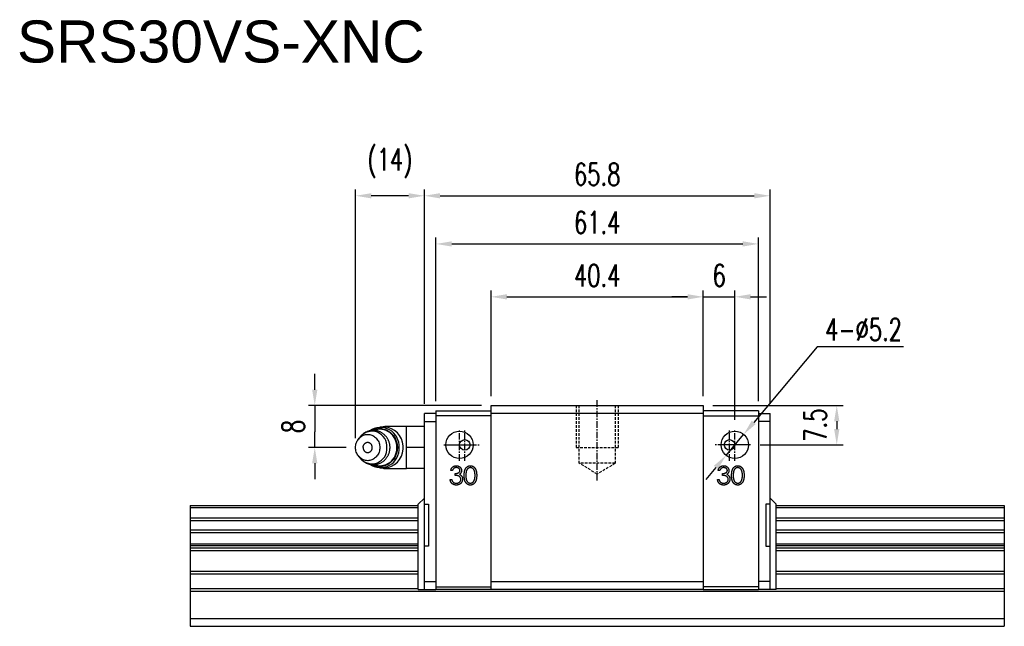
# Model space of a CAD drawing. Header units: millimetres. Extents: x 90 to 389, y 143 to 260.
# Tile 2 of 2: x 201 to 389, y 145 to 260. Entities that reach past the tile are written whole.
import ezdxf

# ---------------------------------------------------------------- set-up
doc = ezdxf.new("R2010")
doc.units = ezdxf.units.MM
doc.linetypes.add('CENTER', pattern=[2, 1.25, -0.25, 0.25, -0.25])
doc.linetypes.add('DASHED', pattern=[0.75, 0.5, -0.25])
for name, color, linetype in [('2', 7, 'Continuous'), ('DIM', 4, 'Continuous'), ('HID', 2, 'DASHED'), ('OUT', 3, 'Continuous'), ('中心線', 1, 'CENTER')]:
    doc.layers.add(name, color=color, linetype=linetype)
doc.styles.add('DIM-7', font='SIMPLEX.shx', dxfattribs={"width": 0.7, "bigfont": 'chineset.shx'})
doc.styles.get("Standard").update_dxf_attribs({"font": 'arial.ttf'})
doc.dimstyles.new('CNS', dxfattribs={"dimscale": 0.56, "dimtxt": 3.5, "dimasz": 2.5, "dimexe": 1, "dimexo": 1.5, "dimgap": 0.09, "dimtad": 0, "dimdsep": 46, "dimtxsty": 'DIM-7', "dimcen": 0.09, "dimclrd": 4, "dimclre": 4, "dimclrt": 4, "dimadec": 0, "dimazin": 0, "dimtfac": 1, "dimtix": 1, "dimtmove": 2, "dimatfit": 3, "dimfxl": 1, "dimtvp": 0.971429, "dimtolj": 1, "dimarcsym": 0})
doc.dimstyles.new('CNSx1 (指線專用)', dxfattribs={"dimscale": 0.56, "dimtxt": 3.5, "dimasz": 2.5, "dimexe": 1, "dimexo": 1.5, "dimgap": 1, "dimtad": 1, "dimtih": 1, "dimtoh": 1, "dimdsep": 46, "dimtxsty": 'DIM-7', "dimcen": 0.09, "dimclrd": 256, "dimclre": 256, "dimclrt": 4, "dimadec": 0, "dimazin": 0, "dimtfac": 1, "dimtix": 1, "dimtmove": 1, "dimatfit": 3, "dimfxl": 1, "dimtvp": 0.971429, "dimtolj": 1, "dimarcsym": 0})

# ---------------------------------------------------------------- blocks, each defined once
blk = doc.blocks.new('*D55')
at = {"layer": 'DEFPOINTS', "color": 0}
for p in [(331.58, 207.29), (291.18, 186.62), (331.58, 186.62)]:
    blk.add_point(p, dxfattribs=at)
at = {"layer": 'DIM', "color": 4, "lineweight": -2}
for p, q in [((291.18, 188.42), (291.18, 208.49)), ((331.58, 188.42), (331.58, 208.49)), ((294.18, 207.29), (328.58, 207.29))]:
    blk.add_line(p, q, dxfattribs=at)
at = {"layer": 'DIM', "color": 4}
for points in [[(294.18, 207.79), (294.18, 206.79), (291.18, 207.29)], [(328.58, 207.79), (328.58, 206.79), (331.58, 207.29)]]:
    blk.add_solid(points, dxfattribs=at)
at = {"layer": 'DIM', "color": 4, "insert": (311.38, 211.37), "char_height": 4.2, "attachment_point": 5, "style": 'DIM-7'}
blk.add_mtext('\\A1;40.4', dxfattribs=at)
blk = doc.blocks.new('*D56')
at = {"layer": 'DEFPOINTS', "color": 0}
for p in [(342.08, 217.35), (280.68, 185.62), (342.08, 185.62)]:
    blk.add_point(p, dxfattribs=at)
at = {"layer": 'DIM', "color": 4, "lineweight": -2}
for p, q in [((280.68, 187.42), (280.68, 218.55)), ((342.08, 187.42), (342.08, 218.55)), ((283.68, 217.35), (339.08, 217.35))]:
    blk.add_line(p, q, dxfattribs=at)
at = {"layer": 'DIM', "color": 4}
for points in [[(283.68, 217.85), (283.68, 216.85), (280.68, 217.35)], [(339.08, 217.85), (339.08, 216.85), (342.08, 217.35)]]:
    blk.add_solid(points, dxfattribs=at)
at = {"layer": 'DIM', "color": 4, "insert": (311.38, 221.43), "char_height": 4.2, "attachment_point": 5, "style": 'DIM-7'}
blk.add_mtext('\\A1;61.4', dxfattribs=at)
blk = doc.blocks.new('*D49')
at = {"layer": 'DEFPOINTS', "color": 0}
for p in [(344.28, 226.51), (278.48, 185.12), (344.28, 185.12)]:
    blk.add_point(p, dxfattribs=at)
at = {"layer": 'DIM', "color": 4, "lineweight": -2}
for p, q in [((278.48, 186.92), (278.48, 227.71)), ((344.28, 186.92), (344.28, 227.71)), ((281.48, 226.51), (341.28, 226.51))]:
    blk.add_line(p, q, dxfattribs=at)
at = {"layer": 'DIM', "color": 4}
for points in [[(281.48, 227.01), (281.48, 226.01), (278.48, 226.51)], [(341.28, 227.01), (341.28, 226.01), (344.28, 226.51)]]:
    blk.add_solid(points, dxfattribs=at)
at = {"layer": 'DIM', "color": 4, "insert": (311.38, 230.59), "char_height": 4.2, "attachment_point": 5, "style": 'DIM-7'}
blk.add_mtext('\\A1;65.8', dxfattribs=at)
blk = doc.blocks.new('*D57')
at = {"layer": 'DEFPOINTS', "color": 0}
for p in [(265.38, 226.51), (278.48, 185.12), (265.38, 178.62)]:
    blk.add_point(p, dxfattribs=at)
at = {"layer": 'DIM', "color": 4, "lineweight": -2}
for p, q in [((265.38, 180.42), (265.38, 227.71)), ((278.48, 186.92), (278.48, 227.71)), ((275.48, 226.51), (268.38, 226.51))]:
    blk.add_line(p, q, dxfattribs=at)
at = {"layer": 'DIM', "color": 4}
for points in [[(268.38, 227.01), (268.38, 226.01), (265.38, 226.51)], [(275.48, 227.01), (275.48, 226.01), (278.48, 226.51)]]:
    blk.add_solid(points, dxfattribs=at)
at = {"layer": 'DIM', "color": 4, "insert": (271.93, 232.73), "char_height": 4.2, "attachment_point": 5, "style": 'DIM-7'}
blk.add_mtext('\\A1;(14)', dxfattribs=at)
blk = doc.blocks.new('*D50')
at = {"layer": 'DEFPOINTS', "color": 0}
for p in [(291.18, 186.62), (257.61, 178.62), (265.38, 178.62)]:
    blk.add_point(p, dxfattribs=at)
at = {"layer": 'DIM', "color": 4, "lineweight": -2}
for p, q in [((257.61, 189.62), (257.61, 192.62)), ((289.38, 186.62), (256.41, 186.62)), ((257.61, 186.62), (257.61, 183.62)), ((257.61, 183.62), (257.61, 181.62)), ((257.61, 178.62), (257.61, 181.62)), ((263.58, 178.62), (256.41, 178.62)), ((257.61, 175.62), (257.61, 172.62))]:
    blk.add_line(p, q, dxfattribs=at)
at = {"layer": 'DIM', "color": 4}
for points in [[(257.11, 189.62), (258.11, 189.62), (257.61, 186.62)], [(257.11, 175.62), (258.11, 175.62), (257.61, 178.62)]]:
    blk.add_solid(points, dxfattribs=at)
at = {"layer": 'DIM', "color": 4, "insert": (253.53, 182.62), "char_height": 4.2, "attachment_point": 5, "rotation": 90, "style": 'DIM-7'}
blk.add_mtext('\\A1;8', dxfattribs=at)
blk = doc.blocks.new('*D58')
at = {"layer": 'DEFPOINTS', "color": 0}
for p in [(337.58, 207.29), (331.58, 186.62), (337.58, 182.12)]:
    blk.add_point(p, dxfattribs=at)
at = {"layer": 'DIM', "color": 4, "lineweight": -2}
for p, q in [((331.58, 188.42), (331.58, 208.49)), ((337.58, 183.92), (337.58, 208.49)), ((328.58, 207.29), (325.58, 207.29)), ((331.58, 207.29), (337.58, 207.29)), ((340.58, 207.29), (343.58, 207.29))]:
    blk.add_line(p, q, dxfattribs=at)
at = {"layer": 'DIM', "color": 4}
for points in [[(328.58, 207.79), (328.58, 206.79), (331.58, 207.29)], [(340.58, 207.79), (340.58, 206.79), (337.58, 207.29)]]:
    blk.add_solid(points, dxfattribs=at)
at = {"layer": 'DIM', "color": 4, "insert": (334.58, 211.37), "char_height": 4.2, "attachment_point": 5, "style": 'DIM-7'}
blk.add_mtext('\\A1;6', dxfattribs=at)
blk = doc.blocks.new('*D59')
at = {"layer": 'DEFPOINTS', "color": 0}
for p in [(331.58, 186.62), (340.58, 179.12), (356.98, 179.12)]:
    blk.add_point(p, dxfattribs=at)
at = {"layer": 'DIM', "color": 4, "lineweight": -2}
for p, q in [((333.38, 186.62), (358.18, 186.62)), ((356.98, 183.62), (356.98, 182.12)), ((342.38, 179.12), (358.18, 179.12))]:
    blk.add_line(p, q, dxfattribs=at)
at = {"layer": 'DIM', "color": 4}
for points in [[(356.48, 183.62), (357.48, 183.62), (356.98, 186.62)], [(356.48, 182.12), (357.48, 182.12), (356.98, 179.12)]]:
    blk.add_solid(points, dxfattribs=at)
at = {"layer": 'DIM', "color": 4, "insert": (352.9, 182.87), "char_height": 4.2, "attachment_point": 5, "rotation": 90, "style": 'DIM-7'}
blk.add_mtext('\\A1;7.5', dxfattribs=at)
blk = doc.blocks.new('*D60')
at = {"color": 4, "lineweight": -2}
for p, q in [((353.25, 197.76), (341.18, 183.41)), ((369.71, 197.76), (353.25, 197.76)), ((335.91, 177.13), (339.25, 181.11)), ((333.97, 174.84), (332.04, 172.54))]:
    blk.add_line(p, q, dxfattribs=at)
at = {"color": 4}
for points in [[(340.8, 183.73), (341.57, 183.09), (339.25, 181.11)], [(333.59, 175.16), (334.36, 174.52), (335.91, 177.13)]]:
    blk.add_solid(points, dxfattribs=at)
at = {"layer": 'DEFPOINTS', "color": 0}
for p in [(339.25, 181.11), (335.91, 177.13)]:
    blk.add_point(p, dxfattribs=at)
at = {"color": 4, "insert": (362.08, 201.06), "char_height": 4.2, "attachment_point": 5, "style": 'DIM-7'}
blk.add_mtext('\\A1;4-∅5.2', dxfattribs=at)

msp = doc.modelspace()

# ---------------------------------------------------------------- linework, layer by layer
at = {"layer": '2', "color": 3, "linetype": 'Continuous'}
for p, q in [((280.679, 185.623), (280.679, 151.623)), ((280.679, 185.623), (291.179, 185.623)), ((342.079, 185.623), (331.579, 185.623)), ((342.079, 185.623), (342.079, 151.623)), ((280.679, 185.123), (278.479, 185.123)), ((278.479, 183.749), (278.479, 185.123)), ((278.479, 167.873), (278.479, 183.749)), ((291.179, 184.623), (280.679, 184.623)), ((331.579, 184.623), (342.079, 184.623)), ((342.079, 185.123), (344.279, 185.123)), ((344.279, 183.749), (344.279, 185.123)), ((344.279, 167.873), (344.279, 183.749)), ((278.479, 183.583), (280.679, 183.583)), ((344.279, 183.583), (342.079, 183.583)), ((277.279, 167.823), (278.479, 169.023)), ((345.479, 167.823), (344.279, 169.023)), ((277.279, 151.623), (277.279, 167.823)), ((278.479, 159.873), (278.479, 167.873)), ((278.479, 167.873), (279.279, 167.873)), ((279.279, 167.873), (279.279, 159.873)), ((344.279, 167.873), (343.479, 167.873)), ((343.479, 167.873), (343.479, 159.873)), ((344.279, 159.873), (344.279, 167.873)), ((345.479, 151.623), (345.479, 167.823)), ((278.479, 151.623), (278.479, 159.873)), ((279.279, 159.873), (278.479, 159.873)), ((343.479, 159.873), (344.279, 159.873)), ((344.279, 151.623), (344.279, 159.873)), ((278.479, 153.123), (280.679, 153.123)), ((280.679, 152.123), (291.179, 152.123)), ((342.079, 152.123), (331.579, 152.123)), ((344.279, 153.123), (342.079, 153.123)), ((277.279, 151.623), (280.679, 151.623)), ((291.179, 151.623), (280.679, 151.623)), ((331.579, 151.623), (342.079, 151.623)), ((345.479, 151.623), (342.079, 151.623))]:
    msp.add_line(p, q, dxfattribs=at)
at = {"layer": 'HID', "color": 6}
for p, q in [((307.379, 186.623), (307.379, 178.623)), ((315.379, 186.623), (315.379, 178.623)), ((307.379, 178.623), (315.379, 178.623))]:
    msp.add_line(p, q, dxfattribs=at)
at = {"layer": 'HID'}
for p, q in [((307.979, 175.623), (307.979, 186.623)), ((314.779, 186.623), (314.779, 175.623)), ((311.379, 173.58), (307.979, 175.623)), ((314.779, 175.623), (307.979, 175.623)), ((314.779, 175.623), (311.379, 173.58))]:
    msp.add_line(p, q, dxfattribs=at)
at = {"layer": 'OUT'}
for p, q in [((291.179, 186.623), (331.579, 186.623)), ((291.179, 151.623), (291.179, 186.623)), ((331.579, 186.623), (331.579, 151.623)), ((331.579, 185.073), (291.179, 185.073)), ((270.847, 182.498), (270.082, 182.498)), ((275.079, 182.623), (271.137, 182.623)), ((271.137, 182.623), (271.137, 182.485)), ((278.479, 182.623), (275.079, 182.623)), ((275.079, 180.798), (275.079, 182.623)), ((266.245, 180.645), (265.926, 180.237)), ((275.079, 178.86), (275.079, 180.798)), ((275.079, 176.803), (275.079, 178.86)), ((278.479, 178.623), (275.079, 178.623)), ((265.926, 177.009), (266.245, 176.601)), ((266.245, 176.601), (266.239, 176.609)), ((275.079, 174.623), (275.079, 176.803)), ((270.082, 174.748), (270.847, 174.748)), ((271.137, 174.761), (271.137, 174.623)), ((271.137, 174.623), (275.079, 174.623)), ((275.079, 174.628), (275.079, 174.747)), ((278.479, 174.623), (275.079, 174.623)), ((233.879, 167.623), (277.279, 167.623)), ((233.879, 167.623), (233.879, 144.623)), ((233.879, 167.623), (242.545, 167.623)), ((233.879, 167.216), (277.279, 167.216)), ((345.479, 167.623), (388.879, 167.623)), ((345.479, 167.216), (388.879, 167.216)), ((380.214, 167.623), (388.879, 167.623)), ((388.879, 167.623), (388.879, 144.623)), ((233.879, 165.263), (277.279, 165.263)), ((345.479, 165.263), (388.879, 165.263)), ((233.879, 164.772), (277.279, 164.772)), ((345.479, 164.772), (388.879, 164.772)), ((233.879, 162.975), (277.279, 162.975)), ((233.879, 162.483), (277.279, 162.483)), ((345.479, 162.975), (388.879, 162.975)), ((345.479, 162.483), (388.879, 162.483)), ((233.879, 160.292), (277.279, 160.292)), ((233.879, 159.983), (277.279, 159.983)), ((233.879, 159.53), (277.279, 159.53)), ((345.479, 160.292), (388.879, 160.292)), ((345.479, 159.983), (388.879, 159.983)), ((345.479, 159.53), (388.879, 159.53)), ((233.879, 159.035), (277.279, 159.035)), ((345.479, 159.035), (388.879, 159.035)), ((233.879, 155.113), (277.279, 155.113)), ((233.879, 154.618), (277.279, 154.618)), ((345.479, 155.113), (388.879, 155.113)), ((345.479, 154.618), (388.879, 154.618)), ((233.879, 151.828), (277.279, 151.828)), ((291.179, 153.123), (331.579, 153.123)), ((345.479, 151.828), (388.879, 151.828)), ((233.879, 151.333), (388.879, 151.333)), ((331.579, 151.623), (291.179, 151.623)), ((380.214, 151.333), (388.879, 151.333)), ((233.879, 146.123), (388.879, 146.123)), ((233.879, 144.623), (388.879, 144.623)), ((233.879, 144.623), (242.545, 144.623)), ((380.214, 146.123), (388.879, 146.123)), ((380.214, 144.623), (388.879, 144.623))]:
    msp.add_line(p, q, dxfattribs=at)
at = {"layer": 'OUT', "linetype": 'Continuous', "lineweight": 25}
for p, q in [((283.372, 172.515), (283.686, 172.515)), ((283.82, 174.265), (283.506, 174.265)), ((284.359, 173.323), (284.359, 173.682)), ((334.272, 172.515), (334.586, 172.515)), ((334.72, 174.265), (334.406, 174.265)), ((335.259, 173.323), (335.259, 173.682))]:
    msp.add_line(p, q, dxfattribs=at)
at = {"layer": 'OUT', "flags": 128}
for points in [[(268.492, 181.868), (268.635, 181.94), (268.86, 182.037), (269.09, 182.116), (269.325, 182.177), (269.564, 182.219), (269.805, 182.243), (270.047, 182.248), (270.288, 182.233), (270.528, 182.2), (270.765, 182.149), (270.998, 182.079), (271.226, 181.991), (271.447, 181.885), (271.661, 181.763), (271.866, 181.624), (272.061, 181.469), (272.245, 181.299), (272.417, 181.116), (272.577, 180.92), (272.724, 180.711), (272.856, 180.492), (272.973, 180.263), (273.074, 180.026), (273.16, 179.781), (273.229, 179.53), (273.281, 179.274), (273.315, 179.015), (273.333, 178.754), (273.333, 178.492), (273.315, 178.231), (273.281, 177.972), (273.229, 177.717), (273.16, 177.466), (273.074, 177.221), (272.973, 176.983), (272.856, 176.754), (272.724, 176.535), (272.577, 176.327), (272.417, 176.13), (272.245, 175.947), (272.061, 175.777), (271.866, 175.623), (271.661, 175.484), (271.447, 175.361), (271.226, 175.256), (270.998, 175.168), (270.765, 175.098), (270.528, 175.046), (270.288, 175.013), (270.047, 174.999), (269.805, 175.003), (269.564, 175.027), (269.325, 175.069), (269.09, 175.13), (268.86, 175.209), (268.635, 175.306), (268.486, 175.382)], [(265.38, 178.623), (265.389, 178.841), (265.415, 179.057), (265.459, 179.27), (265.52, 179.478), (265.597, 179.68), (265.69, 179.873), (265.798, 180.057), (265.921, 180.23), (266.057, 180.391), (266.205, 180.538), (266.365, 180.671), (266.535, 180.788), (266.714, 180.889), (266.9, 180.972), (267.092, 181.038), (267.289, 181.085), (267.489, 181.114), (267.69, 181.123), (267.891, 181.114), (268.091, 181.085), (268.288, 181.038), (268.48, 180.972), (268.666, 180.889), (268.845, 180.788), (269.015, 180.671), (269.175, 180.538), (269.323, 180.391), (269.459, 180.23), (269.582, 180.057), (269.69, 179.873), (269.783, 179.68), (269.86, 179.478), (269.921, 179.27), (269.965, 179.057), (269.991, 178.841), (270, 178.623), (269.991, 178.405), (269.965, 178.189), (269.921, 177.976), (269.86, 177.768), (269.783, 177.567), (269.69, 177.373), (269.582, 177.189), (269.459, 177.016), (269.323, 176.855), (269.175, 176.708), (269.015, 176.575), (268.845, 176.458), (268.666, 176.357), (268.48, 176.274), (268.288, 176.208), (268.091, 176.161), (267.891, 176.133), (267.69, 176.123), (267.489, 176.133), (267.289, 176.161), (267.092, 176.208), (266.9, 176.274), (266.714, 176.357), (266.535, 176.458), (266.365, 176.575), (266.205, 176.708), (266.057, 176.855), (265.921, 177.016), (265.798, 177.189), (265.69, 177.373), (265.597, 177.567), (265.52, 177.768), (265.459, 177.976), (265.415, 178.189), (265.389, 178.405), (265.38, 178.623)]]:
    msp.add_lwpolyline(points, dxfattribs=at)
at = {"layer": 'OUT', "linetype": 'Continuous', "lineweight": 25}
for centre, radius in [((285.179, 179.123), 2.6), ((286.179, 179.123), 1), ((337.579, 179.123), 2.6), ((336.579, 179.123), 1)]:
    msp.add_circle(centre, radius, dxfattribs=at)
at = {"layer": 'OUT'}
for centre, radius, start, end in [((270.092, 178.874), 3.578, 355.98145, 125.24992), ((269.957, 178.822), 3.269, 356.50633, 110.75509), ((271.137, 180.623), 2, 90, 110.36413), ((270.713, 178.795), 3.706, 1.94704, 87.92406), ((268.484, 178.844), 2.874, 355.59669, 141.18117), ((268.484, 178.403), 2.874, 218.81883, 4.40331), ((270.092, 178.372), 3.578, 234.67865, 4.01952), ((269.948, 178.437), 3.277, 249.445, 3.25566), ((270.713, 178.452), 3.706, 272.07594, 358.05296), ((271.137, 176.623), 2, 249.63587, 270)]:
    msp.add_arc(centre, radius, start, end, dxfattribs=at)
for points, knots in [([(271.94, 178.623), (271.939, 178.702), (271.937, 178.813), (271.922, 178.978), (271.904, 179.12), (271.875, 179.288), (271.834, 179.463), (271.781, 179.644), (271.715, 179.828), (271.636, 180.013), (271.544, 180.196), (271.439, 180.376), (271.321, 180.551), (271.19, 180.72), (271.047, 180.881), (270.893, 181.034), (270.727, 181.176), (270.551, 181.308), (270.365, 181.428), (270.171, 181.535), (269.968, 181.629), (269.759, 181.709), (269.543, 181.773), (269.322, 181.823), (269.097, 181.856), (268.87, 181.874), (268.64, 181.874), (268.411, 181.858), (268.181, 181.825), (267.954, 181.775), (267.729, 181.707), (267.509, 181.623), (267.294, 181.522), (267.086, 181.404), (266.892, 181.274), (266.714, 181.134), (266.55, 180.988), (266.398, 180.83), (266.296, 180.715), (266.249, 180.65), (266.244, 180.644)], [0, 0, 0, 0, 0.0296876, 0.041938, 0.0622601, 0.0834256, 0.1061814, 0.1299801, 0.154599, 0.1798603, 0.2056368, 0.2318337, 0.2583793, 0.2852186, 0.3123085, 0.3396154, 0.3671127, 0.3947799, 0.4226009, 0.4505638, 0.47866, 0.5068837, 0.5352321, 0.5637043, 0.5923018, 0.6210284, 0.6498893, 0.6788923, 0.7080448, 0.7373584, 0.766847, 0.7965272, 0.8264189, 0.8565459, 0.8869372, 0.9144676, 0.942017, 0.9695789, 0.9971458, 1, 1, 1, 1]), ([(266.24, 176.61), (266.261, 176.583), (266.325, 176.498), (266.445, 176.366), (266.599, 176.213), (266.765, 176.07), (266.941, 175.938), (267.127, 175.818), (267.321, 175.711), (267.524, 175.617), (267.734, 175.538), (267.949, 175.473), (268.17, 175.424), (268.395, 175.39), (268.622, 175.373), (268.852, 175.372), (269.081, 175.388), (269.311, 175.421), (269.538, 175.472), (269.763, 175.539), (269.983, 175.623), (270.198, 175.725), (270.406, 175.843), (270.6, 175.973), (270.779, 176.112), (270.942, 176.259), (271.094, 176.416), (271.236, 176.583), (271.366, 176.759), (271.484, 176.944), (271.589, 177.136), (271.681, 177.334), (271.759, 177.535), (271.822, 177.738), (271.87, 177.936), (271.902, 178.114), (271.922, 178.271), (271.937, 178.436), (271.939, 178.553), (271.94, 178.623)], [0, 0, 0, 0, 0.0129896, 0.0400504, 0.0673279, 0.0947956, 0.1224331, 0.1502242, 0.178157, 0.2062229, 0.2344164, 0.2627342, 0.2911758, 0.3197426, 0.3484382, 0.3772681, 0.4062399, 0.4353611, 0.4646431, 0.4941, 0.5237483, 0.5536079, 0.5837025, 0.6140611, 0.6415619, 0.6690816, 0.6966139, 0.7241512, 0.7516818, 0.7791878, 0.8066405, 0.833992, 0.8611558, 0.887955, 0.9139574, 0.9377272, 0.9559891, 0.97342, 1, 1, 1, 1]), ([(266.805, 178.623), (266.806, 178.667), (266.809, 178.73), (266.824, 178.824), (266.844, 178.906), (266.878, 179.004), (266.926, 179.104), (266.974, 179.185), (267.01, 179.228), (267.021, 179.241)], [0, 0, 0, 0, 0.1988684, 0.2831425, 0.4256606, 0.5792324, 0.7471497, 0.9242917, 1, 1, 1, 1]), ([(266.805, 178.623), (266.806, 178.579), (266.809, 178.516), (266.824, 178.422), (266.844, 178.34), (266.878, 178.242), (266.926, 178.142), (266.974, 178.062), (267.01, 178.018), (267.021, 178.005)], [0, 0, 0, 0, 0.1988684, 0.2831425, 0.4256606, 0.5792324, 0.7471497, 0.9242917, 1, 1, 1, 1]), ([(267.02, 178.005), (267.021, 178.002), (267.052, 177.956), (267.13, 177.883), (267.252, 177.79), (267.387, 177.723), (267.532, 177.68), (267.68, 177.665), (267.829, 177.677), (267.973, 177.715), (268.111, 177.78), (268.235, 177.868), (268.345, 177.978), (268.435, 178.106), (268.505, 178.249), (268.559, 178.421), (268.567, 178.55), (268.571, 178.623)], [0, 0, 0, 0, 0.0036289, 0.0738847, 0.1421605, 0.2124163, 0.2806921, 0.3509479, 0.4192237, 0.4894795, 0.5577554, 0.6280112, 0.696287, 0.7665428, 0.8348186, 0.9050744, 1, 1, 1, 1]), ([(268.571, 178.623), (268.568, 178.69), (268.561, 178.81), (268.512, 178.978), (268.446, 179.122), (268.358, 179.253), (268.251, 179.365), (268.128, 179.456), (267.993, 179.524), (267.848, 179.566), (267.7, 179.582), (267.551, 179.57), (267.407, 179.531), (267.269, 179.467), (267.146, 179.378), (267.062, 179.3), (267.027, 179.249), (267.021, 179.241)], [0, 0, 0, 0, 0.0866631, 0.1549294, 0.2251754, 0.2934417, 0.3636877, 0.4319539, 0.5021999, 0.5704662, 0.6407122, 0.7089785, 0.7792245, 0.8474908, 0.9177368, 0.986003, 1, 1, 1, 1]), ([(274.424, 178.623), (274.424, 178.673), (274.423, 178.772), (274.419, 178.871), (274.417, 178.921)], [0, 0, 0, 0, 0.4996785, 1, 1, 1, 1]), ([(274.417, 178.326), (274.419, 178.375), (274.423, 178.474), (274.424, 178.574), (274.424, 178.623)], [0, 0, 0, 0, 0.5003214, 1, 1, 1, 1])]:
    msp.add_open_spline(points, degree=3, knots=knots, dxfattribs=at)
at = {"layer": 'OUT', "linetype": 'Continuous', "lineweight": 25}
for points, knots in [([(283.506, 174.265), (283.515, 174.301), (283.531, 174.37), (283.566, 174.468), (283.604, 174.561), (283.649, 174.647), (283.699, 174.728), (283.755, 174.802), (283.817, 174.87), (283.885, 174.931), (283.956, 174.986), (284.031, 175.033), (284.109, 175.073), (284.191, 175.106), (284.276, 175.131), (284.364, 175.149), (284.455, 175.161), (284.517, 175.162), (284.548, 175.163)], [0, 0, 0, 0, 0.07262535, 0.14197661, 0.20898493, 0.27395687, 0.33688935, 0.39874495, 0.46011589, 0.52082492, 0.58099446, 0.64015193, 0.69862245, 0.75727108, 0.81642669, 0.87625405, 0.93716529, 1, 1, 1, 1]), ([(284.552, 174.804), (284.512, 174.803), (284.435, 174.8), (284.322, 174.776), (284.218, 174.738), (284.138, 174.693), (284.079, 174.648), (284.037, 174.609), (283.996, 174.565), (283.958, 174.515), (283.92, 174.461), (283.885, 174.401), (283.851, 174.335), (283.831, 174.289), (283.82, 174.265)], [0, 0, 0, 0, 0.1227119, 0.239685, 0.3518159, 0.4637661, 0.5208178, 0.5794483, 0.6406041, 0.7052975, 0.7736339, 0.8446694, 0.9200565, 1, 1, 1, 1]), ([(284.548, 175.163), (284.594, 175.162), (284.684, 175.159), (284.817, 175.134), (284.945, 175.094), (285.067, 175.04), (285.18, 174.973), (285.281, 174.893), (285.368, 174.802), (285.44, 174.701), (285.498, 174.593), (285.54, 174.482), (285.565, 174.369), (285.569, 174.292), (285.57, 174.254)], [0, 0, 0, 0, 0.0902542, 0.1785398, 0.266093, 0.354631, 0.4418862, 0.5257469, 0.6081136, 0.6901973, 0.7708215, 0.8483262, 0.9240117, 1, 1, 1, 1]), ([(285.256, 174.255), (285.256, 174.273), (285.255, 174.31), (285.245, 174.363), (285.229, 174.414), (285.207, 174.464), (285.179, 174.511), (285.144, 174.557), (285.103, 174.601), (285.056, 174.641), (285.006, 174.68), (284.951, 174.713), (284.892, 174.741), (284.831, 174.764), (284.765, 174.782), (284.697, 174.794), (284.626, 174.802), (284.577, 174.803), (284.552, 174.804)], [0, 0, 0, 0, 0.0552745, 0.1099661, 0.1632474, 0.2180762, 0.2733009, 0.3309093, 0.3909945, 0.454176, 0.5188615, 0.5833105, 0.6485167, 0.7150309, 0.7825021, 0.8523227, 0.9249285, 1, 1, 1, 1]), ([(286.064, 173.322), (286.064, 173.378), (286.065, 173.487), (286.072, 173.646), (286.084, 173.795), (286.1, 173.934), (286.119, 174.063), (286.146, 174.182), (286.175, 174.292), (286.21, 174.392), (286.249, 174.485), (286.291, 174.571), (286.339, 174.652), (286.389, 174.727), (286.443, 174.796), (286.501, 174.859), (286.563, 174.916), (286.629, 174.968), (286.698, 175.013), (286.768, 175.054), (286.841, 175.088), (286.916, 175.115), (286.993, 175.137), (287.071, 175.152), (287.152, 175.162), (287.206, 175.162), (287.234, 175.163)], [0, 0, 0, 0, 0.0685946, 0.133246, 0.1943126, 0.2512792, 0.3045134, 0.3542349, 0.4004806, 0.4434108, 0.4840149, 0.5232523, 0.5610424, 0.5979002, 0.6335185, 0.6683144, 0.7024957, 0.7366854, 0.7702932, 0.8034373, 0.835913, 0.8684602, 0.9008465, 0.9334665, 0.9662576, 1, 1, 1, 1]), ([(287.245, 174.804), (287.206, 174.802), (287.128, 174.798), (287.014, 174.769), (286.904, 174.719), (286.817, 174.664), (286.75, 174.612), (286.703, 174.566), (286.659, 174.517), (286.618, 174.462), (286.58, 174.404), (286.545, 174.341), (286.514, 174.273), (286.484, 174.201), (286.459, 174.121), (286.438, 174.033), (286.418, 173.937), (286.405, 173.831), (286.392, 173.717), (286.384, 173.593), (286.378, 173.461), (286.378, 173.37), (286.378, 173.323)], [0, 0, 0, 0, 0.06038662, 0.12088325, 0.18275462, 0.24781103, 0.2812991, 0.31508762, 0.3497024, 0.38485658, 0.4209662, 0.45851119, 0.49717472, 0.53760205, 0.58050302, 0.62746754, 0.67838821, 0.73398322, 0.7937467, 0.85771367, 0.92669786, 1, 1, 1, 1]), ([(287.234, 175.163), (287.262, 175.162), (287.317, 175.161), (287.399, 175.152), (287.479, 175.137), (287.557, 175.115), (287.633, 175.088), (287.707, 175.053), (287.779, 175.014), (287.848, 174.967), (287.916, 174.915), (287.979, 174.856), (288.039, 174.791), (288.095, 174.721), (288.147, 174.644), (288.197, 174.561), (288.241, 174.471), (288.284, 174.376), (288.321, 174.273), (288.354, 174.162), (288.381, 174.042), (288.403, 173.915), (288.421, 173.778), (288.433, 173.634), (288.44, 173.48), (288.441, 173.376), (288.442, 173.322)], [0, 0, 0, 0, 0.0337881, 0.0671939, 0.0998624, 0.1325666, 0.1651512, 0.1979132, 0.231319, 0.2650833, 0.2992553, 0.3343986, 0.3699428, 0.4062836, 0.4440638, 0.4829977, 0.5233544, 0.5655366, 0.6096129, 0.6563908, 0.7058855, 0.7583245, 0.8138318, 0.8727946, 0.9347222, 1, 1, 1, 1]), ([(288.128, 173.323), (288.127, 173.365), (288.126, 173.448), (288.122, 173.568), (288.112, 173.683), (288.1, 173.791), (288.082, 173.894), (288.064, 173.992), (288.038, 174.083), (288.011, 174.168), (287.981, 174.248), (287.947, 174.322), (287.911, 174.391), (287.871, 174.454), (287.829, 174.512), (287.783, 174.564), (287.736, 174.611), (287.669, 174.664), (287.581, 174.719), (287.473, 174.769), (287.359, 174.798), (287.283, 174.802), (287.245, 174.804)], [0, 0, 0, 0, 0.0656812, 0.1284865, 0.1881751, 0.2451061, 0.2994484, 0.3508229, 0.3999417, 0.4466717, 0.4912545, 0.5333763, 0.5738528, 0.6125263, 0.6495971, 0.685532, 0.7201058, 0.7538377, 0.8189254, 0.8804935, 0.9403113, 1, 1, 1, 1]), ([(334.406, 174.265), (334.415, 174.301), (334.431, 174.37), (334.466, 174.468), (334.504, 174.561), (334.549, 174.647), (334.599, 174.728), (334.655, 174.802), (334.717, 174.87), (334.785, 174.931), (334.856, 174.986), (334.931, 175.033), (335.009, 175.073), (335.091, 175.106), (335.176, 175.131), (335.264, 175.149), (335.355, 175.161), (335.417, 175.162), (335.448, 175.163)], [0, 0, 0, 0, 0.07262535, 0.14197661, 0.20898493, 0.27395687, 0.33688935, 0.39874495, 0.46011589, 0.52082492, 0.58099446, 0.64015193, 0.69862245, 0.75727108, 0.81642669, 0.87625405, 0.93716529, 1, 1, 1, 1]), ([(335.452, 174.804), (335.412, 174.803), (335.335, 174.8), (335.222, 174.776), (335.118, 174.738), (335.038, 174.693), (334.979, 174.648), (334.937, 174.609), (334.896, 174.565), (334.858, 174.515), (334.82, 174.461), (334.785, 174.401), (334.751, 174.335), (334.731, 174.289), (334.72, 174.265)], [0, 0, 0, 0, 0.1227119, 0.239685, 0.3518159, 0.4637661, 0.5208178, 0.5794483, 0.6406041, 0.7052975, 0.7736339, 0.8446694, 0.9200565, 1, 1, 1, 1]), ([(335.448, 175.163), (335.494, 175.162), (335.584, 175.159), (335.717, 175.134), (335.845, 175.094), (335.967, 175.04), (336.08, 174.973), (336.181, 174.893), (336.268, 174.802), (336.34, 174.701), (336.398, 174.593), (336.44, 174.482), (336.465, 174.369), (336.469, 174.292), (336.47, 174.254)], [0, 0, 0, 0, 0.0902542, 0.1785398, 0.266093, 0.354631, 0.4418862, 0.5257469, 0.6081136, 0.6901973, 0.7708215, 0.8483262, 0.9240117, 1, 1, 1, 1]), ([(336.156, 174.255), (336.156, 174.273), (336.155, 174.31), (336.145, 174.363), (336.129, 174.414), (336.107, 174.464), (336.079, 174.511), (336.044, 174.557), (336.003, 174.601), (335.956, 174.641), (335.906, 174.68), (335.851, 174.713), (335.792, 174.741), (335.731, 174.764), (335.665, 174.782), (335.597, 174.794), (335.526, 174.802), (335.477, 174.803), (335.452, 174.804)], [0, 0, 0, 0, 0.0552745, 0.1099661, 0.1632474, 0.2180762, 0.2733009, 0.3309093, 0.3909945, 0.454176, 0.5188615, 0.5833105, 0.6485167, 0.7150309, 0.7825021, 0.8523227, 0.9249285, 1, 1, 1, 1]), ([(336.964, 173.322), (336.964, 173.378), (336.965, 173.487), (336.972, 173.646), (336.984, 173.795), (337, 173.934), (337.019, 174.063), (337.046, 174.182), (337.075, 174.292), (337.11, 174.392), (337.149, 174.485), (337.191, 174.571), (337.239, 174.652), (337.289, 174.727), (337.343, 174.796), (337.401, 174.859), (337.463, 174.916), (337.529, 174.968), (337.598, 175.013), (337.668, 175.054), (337.741, 175.088), (337.816, 175.115), (337.893, 175.137), (337.971, 175.152), (338.052, 175.162), (338.106, 175.162), (338.134, 175.163)], [0, 0, 0, 0, 0.0685946, 0.133246, 0.1943126, 0.2512792, 0.3045134, 0.3542349, 0.4004806, 0.4434108, 0.4840149, 0.5232523, 0.5610424, 0.5979002, 0.6335185, 0.6683144, 0.7024957, 0.7366854, 0.7702932, 0.8034373, 0.835913, 0.8684602, 0.9008465, 0.9334665, 0.9662576, 1, 1, 1, 1]), ([(338.145, 174.804), (338.106, 174.802), (338.028, 174.798), (337.914, 174.769), (337.804, 174.719), (337.717, 174.664), (337.65, 174.612), (337.603, 174.566), (337.559, 174.517), (337.518, 174.462), (337.48, 174.404), (337.445, 174.341), (337.414, 174.273), (337.384, 174.201), (337.359, 174.121), (337.338, 174.033), (337.318, 173.937), (337.305, 173.831), (337.292, 173.717), (337.284, 173.593), (337.278, 173.461), (337.278, 173.37), (337.278, 173.323)], [0, 0, 0, 0, 0.06038662, 0.12088325, 0.18275462, 0.24781103, 0.2812991, 0.31508762, 0.3497024, 0.38485658, 0.4209662, 0.45851119, 0.49717472, 0.53760205, 0.58050302, 0.62746754, 0.67838821, 0.73398322, 0.7937467, 0.85771367, 0.92669786, 1, 1, 1, 1]), ([(338.134, 175.163), (338.162, 175.162), (338.217, 175.161), (338.299, 175.152), (338.379, 175.137), (338.457, 175.115), (338.533, 175.088), (338.607, 175.053), (338.679, 175.014), (338.748, 174.967), (338.816, 174.915), (338.879, 174.856), (338.939, 174.791), (338.995, 174.721), (339.047, 174.644), (339.097, 174.561), (339.141, 174.471), (339.184, 174.376), (339.221, 174.273), (339.254, 174.162), (339.281, 174.042), (339.303, 173.915), (339.321, 173.778), (339.333, 173.634), (339.34, 173.48), (339.341, 173.376), (339.342, 173.322)], [0, 0, 0, 0, 0.0337881, 0.0671939, 0.0998624, 0.1325666, 0.1651512, 0.1979132, 0.231319, 0.2650833, 0.2992553, 0.3343986, 0.3699428, 0.4062836, 0.4440638, 0.4829977, 0.5233544, 0.5655366, 0.6096129, 0.6563908, 0.7058855, 0.7583245, 0.8138318, 0.8727946, 0.9347222, 1, 1, 1, 1]), ([(339.028, 173.323), (339.027, 173.365), (339.026, 173.448), (339.022, 173.568), (339.012, 173.683), (339, 173.791), (338.982, 173.894), (338.964, 173.992), (338.938, 174.083), (338.911, 174.168), (338.881, 174.248), (338.847, 174.322), (338.811, 174.391), (338.771, 174.454), (338.729, 174.512), (338.683, 174.564), (338.636, 174.611), (338.569, 174.664), (338.481, 174.719), (338.373, 174.769), (338.259, 174.798), (338.183, 174.802), (338.145, 174.804)], [0, 0, 0, 0, 0.0656812, 0.1284865, 0.1881751, 0.2451061, 0.2994484, 0.3508229, 0.3999417, 0.4466717, 0.4912545, 0.5333763, 0.5738528, 0.6125263, 0.6495971, 0.685532, 0.7201058, 0.7538377, 0.8189254, 0.8804935, 0.9403113, 1, 1, 1, 1]), ([(284.539, 171.483), (284.501, 171.484), (284.428, 171.486), (284.32, 171.498), (284.216, 171.519), (284.118, 171.548), (284.024, 171.584), (283.935, 171.629), (283.851, 171.683), (283.771, 171.745), (283.697, 171.814), (283.631, 171.892), (283.57, 171.977), (283.517, 172.07), (283.469, 172.17), (283.43, 172.278), (283.396, 172.394), (283.38, 172.474), (283.372, 172.515)], [0, 0, 0, 0, 0.0655412, 0.1289632, 0.1903771, 0.2500924, 0.3085484, 0.366398, 0.4245422, 0.48317, 0.5422434, 0.6017394, 0.662506, 0.7248555, 0.7891278, 0.8563464, 0.9262952, 1, 1, 1, 1]), ([(283.686, 172.515), (283.694, 172.489), (283.71, 172.436), (283.737, 172.361), (283.768, 172.292), (283.801, 172.228), (283.836, 172.17), (283.875, 172.118), (283.915, 172.071), (283.945, 172.045), (283.96, 172.032)], [0, 0, 0, 0, 0.1497704, 0.2913164, 0.4259664, 0.5521596, 0.6715274, 0.7861216, 0.8953251, 1, 1, 1, 1]), ([(284.359, 173.682), (284.402, 173.683), (284.487, 173.684), (284.611, 173.702), (284.729, 173.726), (284.84, 173.763), (284.94, 173.806), (285.028, 173.855), (285.1, 173.911), (285.158, 173.973), (285.202, 174.039), (285.234, 174.108), (285.252, 174.181), (285.255, 174.23), (285.256, 174.255)], [0, 0, 0, 0, 0.1101656, 0.2157873, 0.3180274, 0.417574, 0.5116505, 0.5961621, 0.6729345, 0.7436696, 0.810677, 0.874059, 0.9366963, 1, 1, 1, 1]), ([(285.436, 172.583), (285.434, 172.615), (285.431, 172.68), (285.408, 172.776), (285.369, 172.868), (285.316, 172.956), (285.25, 173.036), (285.174, 173.108), (285.086, 173.168), (285.005, 173.209), (284.933, 173.237), (284.872, 173.256), (284.803, 173.271), (284.728, 173.286), (284.645, 173.299), (284.556, 173.309), (284.46, 173.318), (284.393, 173.321), (284.359, 173.323)], [0, 0, 0, 0, 0.0669092, 0.1334854, 0.2010351, 0.2712343, 0.34288, 0.4138361, 0.4859766, 0.5602296, 0.5998842, 0.6440548, 0.6918919, 0.7446875, 0.8014918, 0.8628577, 0.9293284, 1, 1, 1, 1]), ([(285.75, 172.613), (285.748, 172.564), (285.744, 172.466), (285.712, 172.322), (285.663, 172.18), (285.592, 172.045), (285.506, 171.919), (285.404, 171.806), (285.287, 171.709), (285.156, 171.628), (285.014, 171.563), (284.863, 171.518), (284.704, 171.488), (284.594, 171.485), (284.539, 171.483)], [0, 0, 0, 0, 0.0796483, 0.1589217, 0.2396195, 0.3226094, 0.4060346, 0.4876021, 0.5696846, 0.6530361, 0.7374357, 0.8224778, 0.9097477, 1, 1, 1, 1]), ([(284.545, 171.842), (284.577, 171.843), (284.641, 171.844), (284.735, 171.855), (284.824, 171.871), (284.907, 171.896), (284.986, 171.927), (285.059, 171.966), (285.128, 172.011), (285.191, 172.063), (285.248, 172.119), (285.299, 172.178), (285.341, 172.239), (285.376, 172.303), (285.403, 172.37), (285.421, 172.439), (285.434, 172.51), (285.435, 172.558), (285.436, 172.583)], [0, 0, 0, 0, 0.0760717, 0.1487517, 0.2184028, 0.2857596, 0.350598, 0.414964, 0.4780693, 0.5417607, 0.6043499, 0.664075, 0.7214636, 0.7775871, 0.8326444, 0.8878435, 0.9434603, 1, 1, 1, 1]), ([(285.57, 174.254), (285.569, 174.217), (285.567, 174.144), (285.547, 174.038), (285.515, 173.939), (285.47, 173.845), (285.412, 173.757), (285.341, 173.675), (285.257, 173.599), (285.194, 173.556), (285.161, 173.534)], [0, 0, 0, 0, 0.1280675, 0.2506083, 0.3706302, 0.4900722, 0.6103748, 0.7343131, 0.8632165, 1, 1, 1, 1]), ([(285.161, 173.534), (285.199, 173.516), (285.272, 173.48), (285.373, 173.41), (285.464, 173.329), (285.515, 173.266), (285.541, 173.235)], [0, 0, 0, 0, 0.2538796, 0.5030089, 0.7502911, 1, 1, 1, 1]), ([(285.541, 173.235), (285.558, 173.212), (285.591, 173.166), (285.632, 173.093), (285.67, 173.018), (285.699, 172.941), (285.721, 172.862), (285.738, 172.781), (285.748, 172.698), (285.749, 172.641), (285.75, 172.613)], [0, 0, 0, 0, 0.1281355, 0.2541727, 0.3781116, 0.5017123, 0.6239863, 0.7470956, 0.8728746, 1, 1, 1, 1]), ([(287.234, 171.483), (287.206, 171.484), (287.152, 171.485), (287.071, 171.494), (286.993, 171.51), (286.917, 171.531), (286.842, 171.557), (286.77, 171.591), (286.7, 171.631), (286.631, 171.676), (286.566, 171.727), (286.504, 171.784), (286.447, 171.847), (286.393, 171.917), (286.342, 171.991), (286.295, 172.072), (286.252, 172.159), (286.212, 172.253), (286.177, 172.354), (286.146, 172.464), (286.121, 172.584), (286.1, 172.713), (286.083, 172.852), (286.072, 173), (286.065, 173.158), (286.064, 173.266), (286.064, 173.322)], [0, 0, 0, 0, 0.03378715, 0.06662166, 0.09928488, 0.13136117, 0.16358519, 0.19610393, 0.22890225, 0.26215806, 0.29599122, 0.33021785, 0.36505983, 0.40095074, 0.43762038, 0.47570753, 0.51538069, 0.55641354, 0.59976483, 0.64642416, 0.69643144, 0.74978152, 0.80657331, 0.86743553, 0.93188675, 1, 1, 1, 1]), ([(286.378, 173.323), (286.378, 173.276), (286.378, 173.186), (286.384, 173.054), (286.393, 172.931), (286.403, 172.817), (286.419, 172.711), (286.437, 172.615), (286.458, 172.527), (286.484, 172.447), (286.513, 172.375), (286.545, 172.307), (286.579, 172.244), (286.617, 172.185), (286.658, 172.131), (286.702, 172.081), (286.75, 172.036), (286.817, 171.982), (286.905, 171.927), (287.015, 171.879), (287.129, 171.848), (287.206, 171.844), (287.245, 171.842)], [0, 0, 0, 0, 0.0729511, 0.1415837, 0.2059265, 0.2653014, 0.3205972, 0.3718165, 0.4187898, 0.4616987, 0.5021336, 0.5408043, 0.5781805, 0.6142969, 0.6496782, 0.6842995, 0.718359, 0.7520809, 0.8176524, 0.8797221, 0.9399656, 1, 1, 1, 1]), ([(288.442, 173.322), (288.441, 173.268), (288.44, 173.164), (288.434, 173.011), (288.421, 172.867), (288.404, 172.732), (288.382, 172.605), (288.354, 172.486), (288.324, 172.375), (288.286, 172.273), (288.244, 172.178), (288.199, 172.089), (288.151, 172.006), (288.099, 171.929), (288.042, 171.857), (287.982, 171.793), (287.918, 171.734), (287.851, 171.681), (287.78, 171.635), (287.708, 171.594), (287.633, 171.561), (287.558, 171.532), (287.479, 171.51), (287.399, 171.495), (287.317, 171.485), (287.262, 171.484), (287.234, 171.483)], [0, 0, 0, 0, 0.0650633, 0.1267732, 0.1855158, 0.2407647, 0.2929798, 0.3422504, 0.3889193, 0.4327757, 0.4746284, 0.5147747, 0.5536059, 0.5914264, 0.6280281, 0.6638036, 0.6989843, 0.7335915, 0.7676285, 0.8012083, 0.8342638, 0.8669807, 0.8997197, 0.9327019, 0.9661759, 1, 1, 1, 1]), ([(287.245, 171.842), (287.283, 171.844), (287.361, 171.847), (287.474, 171.878), (287.584, 171.924), (287.67, 171.979), (287.735, 172.032), (287.782, 172.076), (287.825, 172.126), (287.866, 172.18), (287.904, 172.239), (287.938, 172.303), (287.969, 172.371), (287.986, 172.419), (287.995, 172.443)], [0, 0, 0, 0, 0.1128134, 0.2253939, 0.3395948, 0.4596754, 0.5217352, 0.5839258, 0.6481741, 0.713881, 0.7810045, 0.8514509, 0.9240507, 1, 1, 1, 1]), ([(287.995, 172.443), (288.006, 172.475), (288.027, 172.538), (288.055, 172.636), (288.077, 172.739), (288.096, 172.847), (288.11, 172.959), (288.12, 173.076), (288.127, 173.198), (288.128, 173.281), (288.128, 173.323)], [0, 0, 0, 0, 0.1105883, 0.2245418, 0.3425035, 0.4643241, 0.590756, 0.7222275, 0.8588428, 1, 1, 1, 1]), ([(335.439, 171.483), (335.401, 171.484), (335.328, 171.486), (335.22, 171.498), (335.116, 171.519), (335.018, 171.548), (334.924, 171.584), (334.835, 171.629), (334.751, 171.683), (334.671, 171.745), (334.597, 171.814), (334.531, 171.892), (334.47, 171.977), (334.417, 172.07), (334.369, 172.17), (334.33, 172.278), (334.296, 172.394), (334.28, 172.474), (334.272, 172.515)], [0, 0, 0, 0, 0.0655412, 0.1289632, 0.1903771, 0.2500924, 0.3085484, 0.366398, 0.4245422, 0.48317, 0.5422434, 0.6017394, 0.662506, 0.7248555, 0.7891278, 0.8563464, 0.9262952, 1, 1, 1, 1]), ([(334.586, 172.515), (334.594, 172.489), (334.61, 172.436), (334.637, 172.361), (334.668, 172.292), (334.701, 172.228), (334.736, 172.17), (334.775, 172.118), (334.815, 172.071), (334.845, 172.045), (334.86, 172.032)], [0, 0, 0, 0, 0.1497704, 0.2913164, 0.4259664, 0.5521596, 0.6715274, 0.7861216, 0.8953251, 1, 1, 1, 1]), ([(335.259, 173.682), (335.302, 173.683), (335.387, 173.684), (335.511, 173.702), (335.629, 173.726), (335.74, 173.763), (335.84, 173.806), (335.928, 173.855), (336, 173.911), (336.058, 173.973), (336.102, 174.039), (336.134, 174.108), (336.152, 174.181), (336.155, 174.23), (336.156, 174.255)], [0, 0, 0, 0, 0.1101656, 0.2157873, 0.3180274, 0.417574, 0.5116505, 0.5961621, 0.6729345, 0.7436696, 0.810677, 0.874059, 0.9366963, 1, 1, 1, 1]), ([(336.336, 172.583), (336.334, 172.615), (336.331, 172.68), (336.308, 172.776), (336.269, 172.868), (336.216, 172.956), (336.15, 173.036), (336.074, 173.108), (335.986, 173.168), (335.905, 173.209), (335.833, 173.237), (335.772, 173.256), (335.703, 173.271), (335.628, 173.286), (335.545, 173.299), (335.456, 173.309), (335.36, 173.318), (335.293, 173.321), (335.259, 173.323)], [0, 0, 0, 0, 0.0669092, 0.1334854, 0.2010351, 0.2712343, 0.34288, 0.4138361, 0.4859766, 0.5602296, 0.5998842, 0.6440548, 0.6918919, 0.7446875, 0.8014918, 0.8628577, 0.9293284, 1, 1, 1, 1]), ([(336.65, 172.613), (336.648, 172.564), (336.644, 172.466), (336.612, 172.322), (336.563, 172.18), (336.492, 172.045), (336.406, 171.919), (336.304, 171.806), (336.187, 171.709), (336.056, 171.628), (335.914, 171.563), (335.763, 171.518), (335.604, 171.488), (335.494, 171.485), (335.439, 171.483)], [0, 0, 0, 0, 0.0796483, 0.1589217, 0.2396195, 0.3226094, 0.4060346, 0.4876021, 0.5696846, 0.6530361, 0.7374357, 0.8224778, 0.9097477, 1, 1, 1, 1]), ([(335.445, 171.842), (335.477, 171.843), (335.541, 171.844), (335.635, 171.855), (335.724, 171.871), (335.807, 171.896), (335.886, 171.927), (335.959, 171.966), (336.028, 172.011), (336.091, 172.063), (336.148, 172.119), (336.199, 172.178), (336.241, 172.239), (336.276, 172.303), (336.303, 172.37), (336.321, 172.439), (336.334, 172.51), (336.335, 172.558), (336.336, 172.583)], [0, 0, 0, 0, 0.0760717, 0.1487517, 0.2184028, 0.2857596, 0.350598, 0.414964, 0.4780693, 0.5417607, 0.6043499, 0.664075, 0.7214636, 0.7775871, 0.8326444, 0.8878435, 0.9434603, 1, 1, 1, 1]), ([(336.47, 174.254), (336.469, 174.217), (336.467, 174.144), (336.447, 174.038), (336.415, 173.939), (336.37, 173.845), (336.312, 173.757), (336.241, 173.675), (336.157, 173.599), (336.094, 173.556), (336.061, 173.534)], [0, 0, 0, 0, 0.1280675, 0.2506083, 0.3706302, 0.4900722, 0.6103748, 0.7343131, 0.8632165, 1, 1, 1, 1]), ([(336.061, 173.534), (336.099, 173.516), (336.172, 173.48), (336.273, 173.41), (336.364, 173.329), (336.415, 173.266), (336.441, 173.235)], [0, 0, 0, 0, 0.2538796, 0.5030089, 0.7502911, 1, 1, 1, 1]), ([(336.441, 173.235), (336.458, 173.212), (336.491, 173.166), (336.532, 173.093), (336.57, 173.018), (336.599, 172.941), (336.621, 172.862), (336.638, 172.781), (336.648, 172.698), (336.649, 172.641), (336.65, 172.613)], [0, 0, 0, 0, 0.1281355, 0.2541727, 0.3781116, 0.5017123, 0.6239863, 0.7470956, 0.8728746, 1, 1, 1, 1]), ([(338.134, 171.483), (338.106, 171.484), (338.052, 171.485), (337.971, 171.494), (337.893, 171.51), (337.817, 171.531), (337.742, 171.557), (337.67, 171.591), (337.6, 171.631), (337.531, 171.676), (337.466, 171.727), (337.404, 171.784), (337.347, 171.847), (337.293, 171.917), (337.242, 171.991), (337.195, 172.072), (337.152, 172.159), (337.112, 172.253), (337.077, 172.354), (337.046, 172.464), (337.021, 172.584), (337, 172.713), (336.983, 172.852), (336.972, 173), (336.965, 173.158), (336.964, 173.266), (336.964, 173.322)], [0, 0, 0, 0, 0.03378715, 0.06662166, 0.09928488, 0.13136117, 0.16358519, 0.19610393, 0.22890225, 0.26215806, 0.29599122, 0.33021785, 0.36505983, 0.40095074, 0.43762038, 0.47570753, 0.51538069, 0.55641354, 0.59976483, 0.64642416, 0.69643144, 0.74978152, 0.80657331, 0.86743553, 0.93188675, 1, 1, 1, 1]), ([(337.278, 173.323), (337.278, 173.276), (337.278, 173.186), (337.284, 173.054), (337.293, 172.931), (337.303, 172.817), (337.319, 172.711), (337.337, 172.615), (337.358, 172.527), (337.384, 172.447), (337.413, 172.375), (337.445, 172.307), (337.479, 172.244), (337.517, 172.185), (337.558, 172.131), (337.602, 172.081), (337.65, 172.036), (337.717, 171.982), (337.805, 171.927), (337.915, 171.879), (338.029, 171.848), (338.106, 171.844), (338.145, 171.842)], [0, 0, 0, 0, 0.0729511, 0.1415837, 0.2059265, 0.2653014, 0.3205972, 0.3718165, 0.4187898, 0.4616987, 0.5021336, 0.5408043, 0.5781805, 0.6142969, 0.6496782, 0.6842995, 0.718359, 0.7520809, 0.8176524, 0.8797221, 0.9399656, 1, 1, 1, 1]), ([(339.342, 173.322), (339.341, 173.268), (339.34, 173.164), (339.334, 173.011), (339.321, 172.867), (339.304, 172.732), (339.282, 172.605), (339.254, 172.486), (339.224, 172.375), (339.186, 172.273), (339.144, 172.178), (339.099, 172.089), (339.051, 172.006), (338.999, 171.929), (338.942, 171.857), (338.882, 171.793), (338.818, 171.734), (338.751, 171.681), (338.68, 171.635), (338.608, 171.594), (338.533, 171.561), (338.458, 171.532), (338.379, 171.51), (338.299, 171.495), (338.217, 171.485), (338.162, 171.484), (338.134, 171.483)], [0, 0, 0, 0, 0.0650633, 0.1267732, 0.1855158, 0.2407647, 0.2929798, 0.3422504, 0.3889193, 0.4327757, 0.4746284, 0.5147747, 0.5536059, 0.5914264, 0.6280281, 0.6638036, 0.6989843, 0.7335915, 0.7676285, 0.8012083, 0.8342638, 0.8669807, 0.8997197, 0.9327019, 0.9661759, 1, 1, 1, 1]), ([(338.145, 171.842), (338.183, 171.844), (338.261, 171.847), (338.374, 171.878), (338.484, 171.924), (338.57, 171.979), (338.635, 172.032), (338.682, 172.076), (338.725, 172.126), (338.766, 172.18), (338.804, 172.239), (338.838, 172.303), (338.869, 172.371), (338.886, 172.419), (338.895, 172.443)], [0, 0, 0, 0, 0.1128134, 0.2253939, 0.3395948, 0.4596754, 0.5217352, 0.5839258, 0.6481741, 0.713881, 0.7810045, 0.8514509, 0.9240507, 1, 1, 1, 1]), ([(338.895, 172.443), (338.906, 172.475), (338.927, 172.538), (338.955, 172.636), (338.977, 172.739), (338.996, 172.847), (339.01, 172.959), (339.02, 173.076), (339.027, 173.198), (339.028, 173.281), (339.028, 173.323)], [0, 0, 0, 0, 0.1105883, 0.2245418, 0.3425035, 0.4643241, 0.590756, 0.7222275, 0.8588428, 1, 1, 1, 1]), ([(283.96, 172.032), (283.979, 172.017), (284.018, 171.986), (284.082, 171.948), (284.149, 171.915), (284.221, 171.889), (284.296, 171.868), (284.376, 171.853), (284.459, 171.844), (284.515, 171.843), (284.545, 171.842)], [0, 0, 0, 0, 0.1182713, 0.2361775, 0.3556629, 0.4759042, 0.6001273, 0.7286081, 0.8613135, 1, 1, 1, 1]), ([(334.86, 172.032), (334.879, 172.017), (334.918, 171.986), (334.982, 171.948), (335.049, 171.915), (335.121, 171.889), (335.196, 171.868), (335.276, 171.853), (335.359, 171.844), (335.415, 171.843), (335.445, 171.842)], [0, 0, 0, 0, 0.1182713, 0.2361775, 0.3556629, 0.4759042, 0.6001273, 0.7286081, 0.8613135, 1, 1, 1, 1])]:
    msp.add_open_spline(points, degree=3, knots=knots, dxfattribs=at)
at = {"layer": '中心線'}
for p, q in [((311.379, 172.38), (311.379, 187.823)), ((285.179, 176.123), (285.179, 182.123)), ((286.179, 176.123), (286.179, 182.123)), ((336.579, 176.123), (336.579, 182.123)), ((337.579, 176.123), (337.579, 182.123)), ((282.179, 179.123), (288.179, 179.123)), ((283.179, 179.123), (289.179, 179.123)), ((339.579, 179.123), (333.579, 179.123)), ((340.579, 179.123), (334.579, 179.123))]:
    msp.add_line(p, q, dxfattribs=at)

# ---------------------------------------------------------------- texts
at = {"insert": (200.919, 259.858), "char_height": 8, "width": 114.33913, "attachment_point": 1}
msp.add_mtext('SRS30VS-XNC', dxfattribs=at)

# ---------------------------------------------------------------- dimensions: what is measured, and where the dimension line sits
dim = msp.add_diameter_dim_2p(p1=(335.906, 177.133), p2=(339.253, 181.113), text='4-<>', dimstyle='CNSx1 (指線專用)', override={"dimscale": 1.2, "dimclrd": 4, "dimtmove": 0})
dim.commit()
dim.dimension.update_dxf_attribs({"geometry": '*D60', "text_midpoint": (362.081, 197.756), "dimtype": 163})
at = {"layer": 'DIM'}
dim = msp.add_linear_dim(base=(265.38, 226.512), p1=(278.479, 185.123), p2=(265.38, 178.623), text='(14)', dimstyle='CNS', override={"dimscale": 1.2}, dxfattribs=at)
dim.commit()
dim.dimension.update_dxf_attribs({"geometry": '*D57', "text_midpoint": (271.93, 232.729)})
for base, p1, p2, angle, picture, middle in [((344.279, 226.512), (278.479, 185.123), (344.279, 185.123), 180, '*D49', (311.379, 230.592)), ((342.079, 217.348), (280.679, 185.623), (342.079, 185.623), 180, '*D56', (311.379, 221.428)), ((331.579, 207.287), (291.179, 186.623), (331.579, 186.623), 180, '*D55', (311.379, 211.367)), ((337.579, 207.287), (331.579, 186.623), (337.579, 182.123), 180, '*D58', (334.579, 211.367)), ((257.609, 178.623), (291.179, 186.623), (265.38, 178.623), 90, '*D50', (253.529, 182.623)), ((356.983, 179.123), (331.579, 186.623), (340.579, 179.123), 90, '*D59', (352.903, 182.873))]:
    dim = msp.add_linear_dim(base=base, p1=p1, p2=p2, angle=angle, dimstyle='CNS', override={"dimscale": 1.2}, dxfattribs=at)
    dim.commit()
    dim.dimension.update_dxf_attribs({"geometry": picture, "text_midpoint": middle})

doc.saveas('drawing.dxf')
